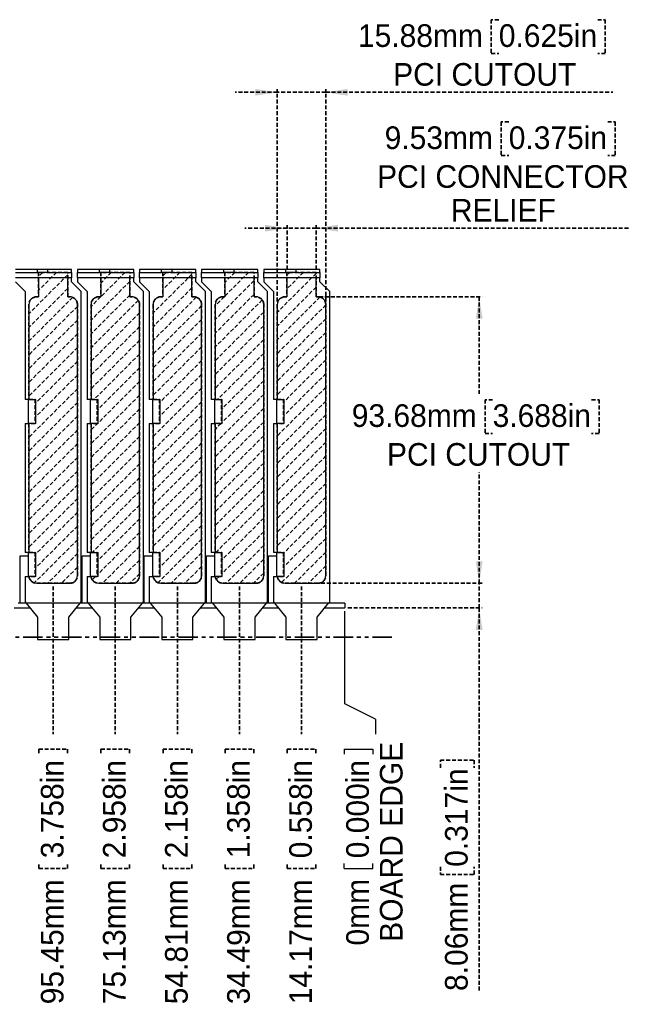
# Model space of a CAD drawing. Header units: millimetres. Extents: x 0 to 1725, y 0 to 1361.
# Tile 10 of 39: x 837 to 1037, y 529 to 851. Entities that reach past the tile are written whole.
import ezdxf

# ---------------------------------------------------------------- set-up
doc = ezdxf.new("R2010")
doc.units = ezdxf.units.MM
for name, pattern in [('SLD-Dashed', [1.905, 1.27, -0.635]), ('SLD-Phantom', [12.7, 6.35, -1.27, 1.27, -1.27, 1.27, -1.27]), ('SLD-Solid', [0])]:
    doc.linetypes.add(name, pattern=pattern)
doc.layers.add('LAYER0', color=179, linetype='SLD-Solid', lineweight=50)
doc.layers.add('LAYER1', color=179, linetype='SLD-Dashed', lineweight=35)
doc.layers.add('SLD-0', color=179, linetype='SLD-Solid')
doc.styles.add('SLDTEXTSTYLE0', font='ARIAL.TTF', dxfattribs={"width": 0.948})
doc.dimstyles.new('SLDDIMSTYLE0', dxfattribs={"dimtxt": 7.408333, "dimasz": 2.116667, "dimexe": 0, "dimexo": 0.0625, "dimgap": 1.852083, "dimtad": 0, "dimtih": 1, "dimtoh": 1, "dimdec": 0, "dimrnd": 1e-09, "dimdsep": 46, "dimtxsty": 'SLDTEXTSTYLE0', "dimblk1": 'NONE', "dimblk2": 'NONE', "dimsah": 1, "dimcen": 0.09, "dimadec": 0, "dimazin": 2, "dimtfac": 1, "dimtdec": 0, "dimtofl": 0, "dimtmove": 0, "dimatfit": 3, "dimldrblk": 'NONE', "dimfxl": 1, "dimfrac": 2, "dimtolj": 1, "dimtzin": 12, "dimarcsym": 0})
doc.dimstyles.new('SLDDIMSTYLE1', dxfattribs={"dimtxt": 7.408333, "dimasz": 2.116667, "dimexe": 0, "dimexo": 0.0625, "dimgap": 1.852083, "dimtad": 0, "dimtih": 1, "dimtoh": 1, "dimrnd": 1e-09, "dimzin": 12, "dimdsep": 46, "dimtxsty": 'SLDTEXTSTYLE0', "dimblk1": 'NONE', "dimblk2": 'NONE', "dimsah": 1, "dimcen": 0.09, "dimsd2": 1, "dimadec": 0, "dimazin": 3, "dimtfac": 1, "dimtdec": 0, "dimtofl": 0, "dimtmove": 0, "dimatfit": 3, "dimldrblk": 'NONE', "dimfxl": 1, "dimfrac": 2, "dimtolj": 1, "dimtzin": 12, "dimarcsym": 0})
doc.dimstyles.new('SLDDIMSTYLE3', dxfattribs={"dimtxt": 7.408333, "dimasz": 2.116667, "dimexe": 0, "dimexo": 0.0625, "dimgap": 1.852083, "dimtad": 0, "dimtih": 1, "dimtoh": 1, "dimrnd": 1e-09, "dimzin": 12, "dimdsep": 46, "dimtxsty": 'SLDTEXTSTYLE0', "dimblk1": 'NONE', "dimblk2": 'NONE', "dimsah": 1, "dimcen": 0.09, "dimadec": 0, "dimazin": 3, "dimtfac": 1, "dimtofl": 0, "dimtmove": 0, "dimatfit": 3, "dimldrblk": 'NONE', "dimfxl": 1, "dimfrac": 2, "dimtolj": 1, "dimtzin": 12, "dimarcsym": 0})

# ---------------------------------------------------------------- blocks, each defined once
blk = doc.blocks.new('SW_HATCH_2')
at = {"color": 0, "linetype": 'SLD-Dashed', "lineweight": 35}
for p, q in [((0, 0), (-1.33, -1.33)), ((4.49, 0), (-1.33, -5.82)), ((8.19, -0.79), (-4.51, -13.49)), ((8.19, -5.28), (-4.51, -17.98)), ((9.79, -8.17), (-4.51, -22.47)), ((11.37, -11.09), (-4.51, -26.96)), ((11.37, -15.58), (-4.51, -31.45)), ((11.37, -20.07), (-4.51, -35.94)), ((11.37, -24.56), (-4.51, -40.43)), ((11.37, -29.05), (-2.47, -42.88)), ((11.37, -33.54), (-2.47, -47.37)), ((11.37, -38.03), (-4.51, -53.9)), ((11.37, -42.52), (-4.51, -58.39)), ((11.37, -47.01), (-4.51, -62.88)), ((-4.5, -49.4), (-4.51, -49.41)), ((11.37, -51.5), (-4.51, -67.37)), ((11.37, -55.99), (-4.51, -71.86)), ((11.37, -60.48), (-4.51, -76.35)), ((11.37, -64.97), (-4.51, -80.84)), ((11.37, -69.46), (-4.51, -85.33)), ((11.37, -73.95), (-4.51, -89.82)), ((11.37, -78.44), (-2.47, -92.27)), ((11.37, -82.93), (-2.47, -96.76)), ((11.37, -87.42), (-2.75, -101.53)), ((11.37, -91.91), (1.62, -101.65)), ((11.37, -96.4), (6.11, -101.65))]:
    blk.add_line(p, q, dxfattribs=at)
blk = doc.blocks.new('SW_HATCH_3')
at = {"color": 0, "linetype": 'SLD-Dashed', "lineweight": 35}
for p, q in [((0, 0), (-3.47, -3.47)), ((4.49, 0), (-3.47, -7.96)), ((6.06, -2.92), (-6.64, -15.62)), ((6.06, -7.41), (-6.64, -20.11)), ((-3.49, -7.98), (-6.64, -11.13)), ((8.83, -9.13), (-6.64, -24.6)), ((9.23, -13.22), (-6.64, -29.09)), ((9.23, -17.71), (-6.64, -33.58)), ((9.23, -22.2), (-6.64, -38.07)), ((9.23, -26.69), (-5.61, -41.53)), ((9.23, -31.18), (-4.6, -45.01)), ((9.23, -35.67), (-6.64, -51.54)), ((9.23, -40.16), (-6.64, -56.03)), ((9.23, -44.65), (-6.64, -60.52)), ((9.23, -49.14), (-6.64, -65.01)), ((9.23, -53.63), (-6.64, -69.5)), ((9.23, -58.12), (-6.64, -73.99)), ((9.23, -62.61), (-6.64, -78.48)), ((9.23, -67.1), (-6.64, -82.97)), ((9.23, -71.59), (-6.64, -87.46)), ((9.23, -76.08), (-6.25, -91.57)), ((9.23, -80.57), (-4.6, -94.4)), ((9.23, -85.06), (-4.6, -98.89)), ((9.23, -89.55), (-2.87, -101.65)), ((9.23, -94.04), (1.62, -101.65)), ((-5.15, -99.44), (-6.22, -100.51)), ((9.23, -98.53), (6.11, -101.65))]:
    blk.add_line(p, q, dxfattribs=at)
blk = doc.blocks.new('SW_HATCH_4')
at = {"color": 0, "linetype": 'SLD-Dashed', "lineweight": 35}
for p, q in [((0, 0), (-1.11, -1.11)), ((4.49, 0), (-1.11, -5.6)), ((8.42, -0.56), (-4.28, -13.26)), ((8.42, -5.05), (-4.28, -17.75)), ((9.86, -8.11), (-4.28, -22.24)), ((11.59, -10.86), (-4.28, -26.73)), ((11.59, -15.35), (-4.28, -31.22)), ((11.59, -19.84), (-4.28, -35.71)), ((11.59, -24.33), (-4.28, -40.2)), ((11.59, -28.82), (-2.24, -42.65)), ((11.59, -33.31), (-2.24, -47.14)), ((11.59, -37.8), (-4.28, -53.67)), ((11.59, -42.29), (-4.28, -58.16)), ((11.59, -46.78), (-4.28, -62.65)), ((11.59, -51.27), (-4.28, -67.14)), ((11.59, -55.76), (-4.28, -71.63)), ((11.59, -60.25), (-4.28, -76.12)), ((11.59, -64.74), (-4.28, -80.61)), ((11.59, -69.23), (-4.28, -85.1)), ((11.59, -73.72), (-4.28, -89.59)), ((11.59, -78.21), (-2.24, -92.04)), ((11.59, -82.7), (-2.24, -96.53)), ((11.59, -87.19), (-2.69, -101.47)), ((11.59, -91.68), (1.62, -101.65)), ((11.59, -96.17), (6.11, -101.65))]:
    blk.add_line(p, q, dxfattribs=at)
blk = doc.blocks.new('SW_HATCH_5')
at = {"color": 0, "linetype": 'SLD-Dashed', "lineweight": 35}
for p, q in [((0, 0), (-3.24, -3.24)), ((4.49, 0), (-3.24, -7.73)), ((6.29, -2.69), (-6.41, -15.39)), ((6.29, -7.18), (-6.41, -19.88)), ((-3.49, -7.98), (-6.41, -10.9)), ((8.96, -9), (-6.41, -24.37)), ((9.46, -12.99), (-6.41, -28.86)), ((9.46, -17.48), (-6.41, -33.35)), ((9.46, -21.97), (-6.41, -37.84)), ((9.46, -26.46), (-5.61, -41.53)), ((9.46, -30.95), (-4.37, -44.78)), ((9.46, -35.44), (-4.37, -49.27)), ((9.46, -39.93), (-6.41, -55.8)), ((9.46, -44.42), (-6.41, -60.29)), ((9.46, -48.91), (-6.41, -64.78)), ((-4.5, -49.4), (-6.41, -51.31)), ((9.46, -53.4), (-6.41, -69.27)), ((9.46, -57.89), (-6.41, -73.76)), ((9.46, -62.38), (-6.41, -78.25)), ((9.46, -66.87), (-6.41, -82.74)), ((9.46, -71.36), (-6.41, -87.23)), ((9.46, -75.85), (-6.25, -91.57)), ((9.46, -80.34), (-4.37, -94.17)), ((9.46, -84.83), (-4.37, -98.66)), ((9.46, -89.32), (-2.87, -101.65)), ((9.46, -93.81), (1.62, -101.65)), ((-5.15, -99.44), (-6.08, -100.37)), ((9.46, -98.3), (6.11, -101.65))]:
    blk.add_line(p, q, dxfattribs=at)
blk = doc.blocks.new('SW_HATCH_6')
at = {"color": 0, "linetype": 'SLD-Dashed', "lineweight": 35}
for p, q in [((0, 0), (-0.88, -0.88)), ((4.49, 0), (-0.88, -5.37)), ((8.65, -0.33), (-4.05, -13.03)), ((8.65, -4.82), (-4.05, -17.52)), ((9.91, -8.05), (-4.05, -22.01)), ((11.82, -10.63), (-4.05, -26.5)), ((11.82, -15.12), (-4.05, -30.99)), ((11.82, -19.61), (-4.05, -35.48)), ((11.82, -24.1), (-4.05, -39.97)), ((11.82, -28.59), (-2.01, -42.42)), ((11.82, -33.08), (-2.01, -46.91)), ((11.82, -37.57), (-4.05, -53.44)), ((11.82, -42.06), (-4.05, -57.93)), ((11.82, -46.55), (-4.05, -62.42)), ((11.82, -51.04), (-4.05, -66.91)), ((11.82, -55.53), (-4.05, -71.4)), ((11.82, -60.02), (-4.05, -75.89)), ((11.82, -64.51), (-4.05, -80.38)), ((11.82, -69), (-4.05, -84.87)), ((11.82, -73.49), (-4.05, -89.36)), ((11.82, -77.98), (-2.01, -91.81)), ((11.82, -82.47), (-2.01, -96.3)), ((11.82, -86.96), (-2.62, -101.4)), ((11.82, -91.45), (1.62, -101.65)), ((11.82, -95.94), (6.11, -101.65))]:
    blk.add_line(p, q, dxfattribs=at)
blk = doc.blocks.new('_D')
at = {"layer": 'SLD-0', "color": 7}
for p, q in [((943.88, 627.63), (943.88, 657.95)), ((953.88, 622.63), (943.88, 627.63)), ((953.88, 622.63), (953.88, 617.63)), ((943.67, 612.75), (953.05, 612.75)), ((943.67, 612.75), (943.67, 611.1)), ((953.05, 612.75), (953.05, 611.1)), ((943.67, 573.79), (943.67, 575.44)), ((943.67, 573.79), (953.05, 573.79)), ((953.05, 573.79), (953.05, 575.44))]:
    blk.add_line(p, q, dxfattribs=at)
at = {"layer": 'SLD-0', "color": 7, "char_height": 7.408, "attachment_point": 1, "rotation": 90, "style": 'SLDTEXTSTYLE0'}
for s, insert in [('0.000in', (944.33, 577.08)), ('BOARD EDGE', (955.36, 549.77)), ('0mm', (944.33, 548.55))]:
    blk.add_mtext(s, dxfattribs=dict(at, insert=insert))
blk = doc.blocks.new('_None')
blk = doc.blocks.new('_D_1')
at = {"layer": 'LAYER1', "color": 7}
for p, q in [((929.71, 666.02), (929.71, 617.63)), ((925.02, 612.75), (934.4, 612.75)), ((925.02, 612.75), (925.02, 611.1)), ((934.4, 612.75), (934.4, 611.1)), ((925.02, 573.79), (925.02, 575.44)), ((925.02, 573.79), (934.4, 573.79)), ((934.4, 573.79), (934.4, 575.44))]:
    blk.add_line(p, q, dxfattribs=at)
at = {"layer": 'LAYER1', "color": 7, "char_height": 7.408, "attachment_point": 1, "rotation": 90, "style": 'SLDTEXTSTYLE0'}
for s, insert in [('0.558in', (925.68, 577.08)), ('14.17mm', (925.68, 529.34))]:
    blk.add_mtext(s, dxfattribs=dict(at, insert=insert))
blk = doc.blocks.new('_D_2')
at = {"layer": 'LAYER1', "color": 7}
for p, q in [((909.39, 666.02), (909.39, 617.63)), ((904.7, 612.75), (914.08, 612.75)), ((904.7, 612.75), (904.7, 611.1)), ((914.08, 612.75), (914.08, 611.1)), ((904.7, 573.79), (904.7, 575.44)), ((904.7, 573.79), (914.08, 573.79)), ((914.08, 573.79), (914.08, 575.44))]:
    blk.add_line(p, q, dxfattribs=at)
at = {"layer": 'LAYER1', "color": 7, "char_height": 7.408, "attachment_point": 1, "rotation": 90, "style": 'SLDTEXTSTYLE0'}
for s, insert in [('1.358in', (905.36, 577.08)), ('34.49mm', (905.36, 529.34))]:
    blk.add_mtext(s, dxfattribs=dict(at, insert=insert))
blk = doc.blocks.new('_D_3')
at = {"layer": 'LAYER1', "color": 7}
for p, q in [((889.07, 666.02), (889.07, 617.63)), ((884.38, 612.75), (893.76, 612.75)), ((884.38, 612.75), (884.38, 611.1)), ((893.76, 612.75), (893.76, 611.1)), ((884.38, 573.79), (884.38, 575.44)), ((884.38, 573.79), (893.76, 573.79)), ((893.76, 573.79), (893.76, 575.44))]:
    blk.add_line(p, q, dxfattribs=at)
at = {"layer": 'LAYER1', "color": 7, "char_height": 7.408, "attachment_point": 1, "rotation": 90, "style": 'SLDTEXTSTYLE0'}
for s, insert in [('2.158in', (885.04, 577.08)), ('54.81mm', (885.04, 529.34))]:
    blk.add_mtext(s, dxfattribs=dict(at, insert=insert))
blk = doc.blocks.new('_D_4')
at = {"layer": 'LAYER1', "color": 7}
for p, q in [((868.75, 666.02), (868.75, 617.63)), ((864.06, 612.75), (873.44, 612.75)), ((864.06, 612.75), (864.06, 611.1)), ((873.44, 612.75), (873.44, 611.1)), ((864.06, 573.79), (864.06, 575.44)), ((864.06, 573.79), (873.44, 573.79)), ((873.44, 573.79), (873.44, 575.44))]:
    blk.add_line(p, q, dxfattribs=at)
at = {"layer": 'LAYER1', "color": 7, "char_height": 7.408, "attachment_point": 1, "rotation": 90, "style": 'SLDTEXTSTYLE0'}
for s, insert in [('2.958in', (864.72, 577.08)), ('75.13mm', (864.72, 529.34))]:
    blk.add_mtext(s, dxfattribs=dict(at, insert=insert))
blk = doc.blocks.new('_D_5')
at = {"layer": 'LAYER1', "color": 7}
for p, q in [((848.43, 666.02), (848.43, 617.63)), ((843.74, 612.75), (853.12, 612.75)), ((843.74, 612.75), (843.74, 611.1)), ((853.12, 612.75), (853.12, 611.1)), ((843.74, 573.79), (843.74, 575.44)), ((843.74, 573.79), (853.12, 573.79)), ((853.12, 573.79), (853.12, 575.44))]:
    blk.add_line(p, q, dxfattribs=at)
at = {"layer": 'LAYER1', "color": 7, "char_height": 7.408, "attachment_point": 1, "rotation": 90, "style": 'SLDTEXTSTYLE0'}
for s, insert in [('3.758in', (844.4, 577.08)), ('95.45mm', (844.4, 529.34))]:
    blk.add_mtext(s, dxfattribs=dict(at, insert=insert))
blk = doc.blocks.new('_D_18')
at = {"layer": 'LAYER1', "color": 7}
for p, q in [((987.85, 667.02), (987.85, 680.85)), ((936.11, 667.02), (988.85, 667.02)), ((987.85, 658.95), (987.85, 667.02)), ((944.88, 658.95), (988.85, 658.95)), ((987.85, 658.95), (987.85, 533.69)), ((975.16, 606.68), (975.16, 609.15)), ((975.16, 609.15), (986.21, 609.15)), ((986.21, 609.15), (986.21, 606.68)), ((975.16, 574.3), (975.16, 571.83)), ((986.21, 571.83), (986.21, 574.3)), ((975.16, 571.83), (986.21, 571.83))]:
    blk.add_line(p, q, dxfattribs=at)
for points in [[(987.85, 667.02), (988.96, 674.21), (986.74, 674.21)], [(987.85, 658.95), (986.74, 651.76), (988.96, 651.76)]]:
    blk.add_solid(points, dxfattribs=at)
at = {"layer": 'LAYER1', "color": 7, "char_height": 7.408, "attachment_point": 1, "rotation": 90, "style": 'SLDTEXTSTYLE0'}
for s, insert in [('0.317in', (976.66, 574.3)), ('8.06mm', (976.66, 533.69))]:
    blk.add_mtext(s, dxfattribs=dict(at, insert=insert))
blk = doc.blocks.new('_D_19')
at = {"layer": 'LAYER1', "color": 7}
for p, q in [((994.27, 851.32), (991.8, 851.32)), ((991.8, 851.32), (991.8, 840.27)), ((1026.64, 851.32), (1029.11, 851.32)), ((1029.11, 851.32), (1029.11, 840.27)), ((991.8, 840.27), (994.27, 840.27)), ((1029.11, 840.27), (1026.64, 840.27)), ((921.77, 827.58), (907.94, 827.58)), ((921.77, 759.15), (921.77, 828.58)), ((937.65, 827.58), (921.77, 827.58)), ((937.65, 759.15), (937.65, 828.58)), ((937.65, 827.58), (1031.58, 827.58))]:
    blk.add_line(p, q, dxfattribs=at)
for points in [[(921.77, 827.58), (914.58, 828.69), (914.58, 826.48)], [(937.65, 827.58), (944.84, 826.48), (944.84, 828.69)]]:
    blk.add_solid(points, dxfattribs=at)
at = {"layer": 'LAYER1', "color": 7, "char_height": 7.408, "attachment_point": 1, "style": 'SLDTEXTSTYLE0'}
for s, insert in [('0.625in', (994.27, 849.82)), ('15.88mm', (948.17, 849.82)), ('PCI CUTOUT', (959.69, 837.13))]:
    blk.add_mtext(s, dxfattribs=dict(at, insert=insert))
blk = doc.blocks.new('_D_20')
at = {"layer": 'LAYER1', "color": 7}
for p, q in [((935.47, 760.69), (988.85, 760.69)), ((987.85, 760.69), (987.85, 728.7)), ((992.24, 727.05), (989.77, 727.05)), ((989.77, 727.05), (989.77, 716.01)), ((1024.62, 727.05), (1027.09, 727.05)), ((1027.09, 727.05), (1027.09, 716.01)), ((989.77, 716.01), (992.24, 716.01)), ((1027.09, 716.01), (1024.62, 716.01)), ((987.85, 667.02), (987.85, 703.32)), ((936.11, 667.02), (988.85, 667.02))]:
    blk.add_line(p, q, dxfattribs=at)
for points in [[(987.85, 760.69), (986.74, 753.5), (988.96, 753.5)], [(987.85, 667.02), (988.96, 674.21), (986.74, 674.21)]]:
    blk.add_solid(points, dxfattribs=at)
at = {"layer": 'LAYER1', "color": 7, "char_height": 7.408, "attachment_point": 1, "style": 'SLDTEXTSTYLE0'}
for s, insert in [('93.68mm', (946.15, 725.56)), ('3.688in', (992.24, 725.56)), ('PCI CUTOUT', (957.67, 712.87))]:
    blk.add_mtext(s, dxfattribs=dict(at, insert=insert))
blk = doc.blocks.new('_D_21')
at = {"layer": 'LAYER1', "color": 7}
for p, q in [((997.52, 817.92), (995.05, 817.92)), ((995.05, 817.92), (995.05, 806.88)), ((1029.9, 817.92), (1032.37, 817.92)), ((1032.37, 817.92), (1032.37, 806.88)), ((995.05, 806.88), (997.52, 806.88)), ((1032.37, 806.88), (1029.9, 806.88)), ((924.95, 783.14), (911.12, 783.14)), ((924.95, 769.67), (924.95, 784.14)), ((934.47, 783.14), (924.95, 783.14)), ((934.47, 769.67), (934.47, 784.14)), ((934.47, 783.14), (1037.31, 783.14))]:
    blk.add_line(p, q, dxfattribs=at)
for points in [[(924.95, 783.14), (917.76, 784.25), (917.76, 782.04)], [(934.47, 783.14), (941.66, 782.04), (941.66, 784.25)]]:
    blk.add_solid(points, dxfattribs=at)
at = {"layer": 'LAYER1', "color": 7, "attachment_point": 1, "style": 'SLDTEXTSTYLE0'}
for s, insert, char_height in [('9.53mm', (956.91, 816.43), 7.408), ('0.375in', (997.52, 816.43), 7.408), ('PCI CONNECTOR', (954.44, 803.74), 7.4083), ('RELIEF', (978.59, 792.69), 7.408)]:
    blk.add_mtext(s, dxfattribs=dict(at, insert=insert, char_height=char_height))

msp = doc.modelspace()

# ---------------------------------------------------------------- linework, layer by layer
at = {"layer": 'LAYER0', "linetype": 'SLD-Phantom', "lineweight": 35}
msp.add_line((959.261, 649.43), (543.082, 649.43), dxfattribs=at)
at = {"layer": 'LAYER1'}
for p, q in [((853.192, 768.67), (843.667, 768.67)), ((843.667, 768.67), (843.667, 760.694)), ((853.192, 760.694), (853.192, 768.67)), ((873.512, 768.67), (863.987, 768.67)), ((863.987, 768.67), (863.987, 760.694)), ((873.512, 760.694), (873.512, 768.67)), ((893.832, 768.67), (884.307, 768.67)), ((884.307, 768.67), (884.307, 760.694)), ((893.832, 760.694), (893.832, 768.67)), ((914.152, 768.67), (904.627, 768.67)), ((904.627, 768.67), (904.627, 760.694)), ((914.152, 760.694), (914.152, 768.67)), ((934.472, 768.67), (924.947, 768.67)), ((924.947, 768.67), (924.947, 760.694)), ((934.472, 760.694), (934.472, 768.67)), ((843.667, 760.694), (843.032, 760.694)), ((853.827, 760.694), (853.192, 760.694)), ((863.987, 760.694), (863.352, 760.694)), ((874.147, 760.694), (873.512, 760.694)), ((884.307, 760.694), (883.672, 760.694)), ((894.467, 760.694), (893.832, 760.694)), ((904.627, 760.694), (903.992, 760.694)), ((914.787, 760.694), (914.152, 760.694)), ((924.947, 760.694), (924.312, 760.694)), ((935.107, 760.694), (934.472, 760.694)), ((840.492, 758.154), (840.492, 727.141)), ((856.367, 669.559), (856.367, 758.154)), ((860.812, 758.154), (860.812, 727.141)), ((876.687, 669.559), (876.687, 758.154)), ((881.132, 758.154), (881.132, 727.141)), ((897.007, 669.559), (897.007, 758.154)), ((901.452, 758.154), (901.452, 727.141)), ((917.327, 669.559), (917.327, 758.154)), ((921.772, 758.154), (921.772, 727.141)), ((937.647, 669.559), (937.647, 758.154)), ((840.492, 727.141), (842.534, 727.141)), ((842.534, 727.141), (842.534, 719.267)), ((860.812, 727.141), (862.854, 727.141)), ((862.854, 727.141), (862.854, 719.267)), ((881.132, 727.141), (883.174, 727.141)), ((883.174, 727.141), (883.174, 719.267)), ((901.452, 727.141), (903.494, 727.141)), ((903.494, 727.141), (903.494, 719.267)), ((921.772, 727.141), (923.814, 727.141)), ((923.814, 727.141), (923.814, 719.267)), ((842.534, 719.267), (840.492, 719.267)), ((840.492, 719.267), (840.492, 677.103)), ((862.854, 719.267), (860.812, 719.267)), ((860.812, 719.267), (860.812, 677.103)), ((883.174, 719.267), (881.132, 719.267)), ((881.132, 719.267), (881.132, 677.103)), ((903.494, 719.267), (901.452, 719.267)), ((901.452, 719.267), (901.452, 677.103)), ((923.814, 719.267), (921.772, 719.267)), ((921.772, 719.267), (921.772, 677.103)), ((840.492, 677.103), (842.534, 677.103)), ((842.534, 677.103), (842.534, 669.229)), ((860.812, 677.103), (862.854, 677.103)), ((862.854, 677.103), (862.854, 669.229)), ((881.132, 677.103), (883.174, 677.103)), ((883.174, 677.103), (883.174, 669.229)), ((901.452, 677.103), (903.494, 677.103)), ((903.494, 677.103), (903.494, 669.229)), ((921.772, 677.103), (923.814, 677.103)), ((923.814, 677.103), (923.814, 669.229)), ((842.534, 669.229), (840.514, 669.229)), ((843.032, 667.019), (853.827, 667.019)), ((862.854, 669.229), (860.834, 669.229)), ((863.352, 667.019), (874.147, 667.019)), ((883.174, 669.229), (881.154, 669.229)), ((883.672, 667.019), (894.467, 667.019)), ((903.494, 669.229), (901.474, 669.229)), ((903.992, 667.019), (914.787, 667.019)), ((923.814, 669.229), (921.794, 669.229)), ((924.312, 667.019), (935.107, 667.019))]:
    msp.add_line(p, q, dxfattribs=at)
for centre, start, end in [((843.032, 758.154), 90, 180), ((853.827, 758.154), 0, 90), ((863.352, 758.154), 90, 180), ((874.147, 758.154), 0, 90), ((883.672, 758.154), 90, 180), ((894.467, 758.154), 0, 90), ((903.992, 758.154), 90, 180), ((914.787, 758.154), 0, 90), ((924.312, 758.154), 90, 180), ((935.107, 758.154), 0, 90), ((843.032, 669.559), 187.46759, 270), ((853.827, 669.559), 270, 0), ((863.352, 669.559), 187.46759, 270), ((874.147, 669.559), 270, 0), ((883.672, 669.559), 187.46759, 270), ((894.467, 669.559), 270, 0), ((903.992, 669.559), 187.46759, 270), ((914.787, 669.559), 270, 0), ((924.312, 669.559), 187.46759, 270), ((935.107, 669.559), 270, 0)]:
    msp.add_arc(centre, 2.54, start, end, dxfattribs=at)
at = {"layer": 'SLD-0', "color": 7, "linetype": 'SLD-Solid', "lineweight": 25}
for p, q in [((843.286, 769.584), (836.047, 769.584)), ((843.286, 768.67), (843.286, 769.584)), ((846.588, 769.584), (843.286, 769.584)), ((854.462, 769.584), (846.588, 769.584)), ((846.588, 769.584), (846.588, 768.67)), ((854.462, 768.67), (854.462, 769.584)), ((863.606, 769.584), (856.367, 769.584)), ((856.367, 769.584), (856.367, 768.67)), ((863.606, 768.67), (863.606, 769.584)), ((866.908, 769.584), (863.606, 769.584)), ((874.782, 769.584), (866.908, 769.584)), ((866.908, 769.584), (866.908, 768.67)), ((874.782, 768.67), (874.782, 769.584)), ((876.687, 769.584), (876.687, 768.67)), ((883.926, 769.584), (876.687, 769.584)), ((883.926, 768.67), (883.926, 769.584)), ((887.228, 769.584), (883.926, 769.584)), ((887.228, 769.584), (887.228, 768.67)), ((895.102, 769.584), (887.228, 769.584)), ((895.102, 768.67), (895.102, 769.584)), ((904.246, 769.584), (897.007, 769.584)), ((897.007, 769.584), (897.007, 768.67)), ((904.246, 768.67), (904.246, 769.584)), ((907.548, 769.584), (904.246, 769.584)), ((907.548, 769.584), (907.548, 768.67)), ((915.422, 769.584), (907.548, 769.584)), ((915.422, 768.67), (915.422, 769.584)), ((917.327, 769.584), (917.327, 768.67)), ((924.566, 769.584), (917.327, 769.584)), ((924.566, 768.67), (924.566, 769.584)), ((927.868, 769.584), (924.566, 769.584)), ((927.868, 769.584), (927.868, 768.67)), ((935.742, 769.584), (927.868, 769.584)), ((935.742, 768.67), (935.742, 769.584)), ((836.047, 768.67), (843.286, 768.67)), ((843.667, 766.892), (836.047, 766.892)), ((846.588, 768.67), (843.286, 768.67)), ((853.192, 766.892), (843.667, 766.892)), ((843.667, 766.892), (843.667, 760.694)), ((846.588, 768.67), (854.462, 768.67)), ((854.462, 766.892), (853.192, 766.892)), ((853.192, 760.694), (853.192, 766.892)), ((854.462, 768.67), (854.462, 766.892)), ((854.462, 765.622), (854.462, 766.892)), ((856.367, 768.67), (863.606, 768.67)), ((856.367, 766.892), (856.367, 768.67)), ((863.987, 766.892), (856.367, 766.892)), ((856.367, 766.892), (856.367, 765.622)), ((866.908, 768.67), (863.606, 768.67)), ((873.512, 766.892), (863.987, 766.892)), ((863.987, 766.892), (863.987, 760.694)), ((866.908, 768.67), (874.782, 768.67)), ((874.782, 766.892), (873.512, 766.892)), ((873.512, 760.694), (873.512, 766.892)), ((874.782, 768.67), (874.782, 766.892)), ((874.782, 765.622), (874.782, 766.892)), ((876.687, 768.67), (883.926, 768.67)), ((876.687, 766.892), (876.687, 768.67)), ((884.307, 766.892), (876.687, 766.892)), ((876.687, 766.892), (876.687, 765.622)), ((887.228, 768.67), (883.926, 768.67)), ((893.832, 766.892), (884.307, 766.892)), ((884.307, 766.892), (884.307, 760.694)), ((887.228, 768.67), (895.102, 768.67)), ((895.102, 766.892), (893.832, 766.892)), ((893.832, 760.694), (893.832, 766.892)), ((895.102, 768.67), (895.102, 766.892)), ((895.102, 765.622), (895.102, 766.892)), ((897.007, 768.67), (904.246, 768.67)), ((897.007, 766.892), (897.007, 768.67)), ((904.627, 766.892), (897.007, 766.892)), ((897.007, 766.892), (897.007, 765.622)), ((907.548, 768.67), (904.246, 768.67)), ((914.152, 766.892), (904.627, 766.892)), ((904.627, 766.892), (904.627, 760.694)), ((907.548, 768.67), (915.422, 768.67)), ((915.422, 766.892), (914.152, 766.892)), ((914.152, 760.694), (914.152, 766.892)), ((915.422, 768.67), (915.422, 766.892)), ((915.422, 765.622), (915.422, 766.892)), ((917.327, 768.67), (924.566, 768.67)), ((917.327, 766.892), (917.327, 768.67)), ((924.947, 766.892), (917.327, 766.892)), ((917.327, 766.892), (917.327, 765.622)), ((927.868, 768.67), (924.566, 768.67)), ((934.472, 766.892), (924.947, 766.892)), ((924.947, 766.892), (924.947, 760.694)), ((927.868, 768.67), (935.742, 768.67)), ((935.742, 766.892), (934.472, 766.892)), ((934.472, 760.694), (934.472, 766.892)), ((935.742, 768.67), (935.742, 766.892)), ((935.742, 765.622), (935.742, 766.892)), ((836.047, 765.622), (839.222, 762.447)), ((857.637, 762.447), (854.462, 765.622)), ((856.367, 765.622), (859.542, 762.447)), ((877.957, 762.447), (874.782, 765.622)), ((876.687, 765.622), (879.862, 762.447)), ((898.277, 762.447), (895.102, 765.622)), ((897.007, 765.622), (900.182, 762.447)), ((918.597, 762.447), (915.422, 765.622)), ((917.327, 765.622), (920.502, 762.447)), ((938.917, 762.447), (935.742, 765.622)), ((839.222, 762.447), (839.222, 727.141)), ((843.667, 760.694), (843.032, 760.694)), ((853.827, 760.694), (853.192, 760.694)), ((857.637, 660.974), (857.637, 762.447)), ((859.542, 762.447), (859.542, 727.141)), ((863.987, 760.694), (863.352, 760.694)), ((874.147, 760.694), (873.512, 760.694)), ((877.957, 660.974), (877.957, 762.447)), ((879.862, 762.447), (879.862, 727.141)), ((884.307, 760.694), (883.672, 760.694)), ((894.467, 760.694), (893.832, 760.694)), ((898.277, 660.974), (898.277, 762.447)), ((900.182, 762.447), (900.182, 727.141)), ((904.627, 760.694), (903.992, 760.694)), ((914.787, 760.694), (914.152, 760.694)), ((918.597, 660.974), (918.597, 762.447)), ((920.502, 762.447), (920.502, 727.141)), ((924.947, 760.694), (924.312, 760.694)), ((935.107, 760.694), (934.472, 760.694)), ((938.917, 660.974), (938.917, 762.447)), ((840.492, 758.154), (840.492, 727.141)), ((856.367, 669.559), (856.367, 758.154)), ((860.812, 758.154), (860.812, 727.141)), ((876.687, 669.559), (876.687, 758.154)), ((881.132, 758.154), (881.132, 727.141)), ((897.007, 669.559), (897.007, 758.154)), ((901.452, 758.154), (901.452, 727.141)), ((917.327, 669.559), (917.327, 758.154)), ((921.772, 758.154), (921.772, 727.141)), ((937.647, 669.559), (937.647, 758.154)), ((840.492, 727.141), (839.222, 727.141)), ((840.353, 719.267), (840.353, 727.141)), ((840.492, 727.141), (842.779, 727.141)), ((842.779, 719.267), (842.779, 727.141)), ((860.812, 727.141), (859.542, 727.141)), ((860.673, 719.267), (860.673, 727.141)), ((860.812, 727.141), (863.099, 727.141)), ((863.099, 719.267), (863.099, 727.141)), ((881.132, 727.141), (879.862, 727.141)), ((880.993, 719.267), (880.993, 727.141)), ((881.132, 727.141), (883.419, 727.141)), ((883.419, 719.267), (883.419, 727.141)), ((901.452, 727.141), (900.182, 727.141)), ((901.313, 719.267), (901.313, 727.141)), ((901.452, 727.141), (903.739, 727.141)), ((903.739, 719.267), (903.739, 727.141)), ((921.772, 727.141), (920.502, 727.141)), ((921.633, 719.267), (921.633, 727.141)), ((921.772, 727.141), (924.059, 727.141)), ((924.059, 719.267), (924.059, 727.141)), ((839.222, 719.267), (840.492, 719.267)), ((839.222, 719.267), (839.222, 677.103)), ((840.492, 719.267), (840.492, 677.103)), ((842.779, 719.267), (840.492, 719.267)), ((859.542, 719.267), (859.542, 677.103)), ((859.542, 719.267), (860.812, 719.267)), ((860.812, 719.267), (860.812, 677.103)), ((863.099, 719.267), (860.812, 719.267)), ((879.862, 719.267), (879.862, 677.103)), ((879.862, 719.267), (881.132, 719.267)), ((881.132, 719.267), (881.132, 677.103)), ((883.419, 719.267), (881.132, 719.267)), ((900.182, 719.267), (900.182, 677.103)), ((900.182, 719.267), (901.452, 719.267)), ((901.452, 719.267), (901.452, 677.103)), ((903.739, 719.267), (901.452, 719.267)), ((920.502, 719.267), (920.502, 677.103)), ((920.502, 719.267), (921.772, 719.267)), ((921.772, 719.267), (921.772, 677.103)), ((924.059, 719.267), (921.772, 719.267)), ((840.492, 677.103), (839.222, 677.103)), ((840.353, 669.229), (840.353, 677.103)), ((840.492, 677.103), (842.779, 677.103)), ((842.779, 669.229), (842.779, 677.103)), ((860.812, 677.103), (859.542, 677.103)), ((860.673, 669.229), (860.673, 677.103)), ((860.812, 677.103), (863.099, 677.103)), ((863.099, 669.229), (863.099, 677.103)), ((881.132, 677.103), (879.862, 677.103)), ((880.993, 669.229), (880.993, 677.103)), ((881.132, 677.103), (883.419, 677.103)), ((883.419, 669.229), (883.419, 677.103)), ((901.452, 677.103), (900.182, 677.103)), ((901.313, 669.229), (901.313, 677.103)), ((901.452, 677.103), (903.739, 677.103)), ((903.739, 669.229), (903.739, 677.103)), ((921.772, 677.103), (920.502, 677.103)), ((921.633, 669.229), (921.633, 677.103)), ((921.772, 677.103), (924.059, 677.103)), ((924.059, 669.229), (924.059, 677.103)), ((837.609, 660.54), (837.609, 675.96)), ((837.609, 675.96), (840.353, 675.96)), ((857.929, 660.54), (857.929, 675.96)), ((857.929, 675.96), (860.673, 675.96)), ((878.249, 675.96), (880.993, 675.96)), ((878.249, 660.54), (878.249, 675.96)), ((898.569, 660.54), (898.569, 675.96)), ((898.569, 675.96), (901.313, 675.96)), ((918.889, 660.54), (918.889, 675.96)), ((918.889, 675.96), (921.633, 675.96)), ((839.222, 669.229), (839.222, 660.974)), ((839.222, 669.229), (840.514, 669.229)), ((842.779, 669.229), (840.514, 669.229)), ((843.032, 667.019), (853.827, 667.019)), ((859.542, 669.229), (859.542, 660.974)), ((859.542, 669.229), (860.834, 669.229)), ((863.099, 669.229), (860.834, 669.229)), ((863.352, 667.019), (874.147, 667.019)), ((879.862, 669.229), (879.862, 660.974)), ((879.862, 669.229), (881.154, 669.229)), ((883.419, 669.229), (881.154, 669.229)), ((883.672, 667.019), (894.467, 667.019)), ((900.182, 669.229), (900.182, 660.974)), ((900.182, 669.229), (901.474, 669.229)), ((903.739, 669.229), (901.474, 669.229)), ((903.992, 667.019), (914.787, 667.019)), ((920.502, 669.229), (920.502, 660.974)), ((920.502, 669.229), (921.794, 669.229)), ((924.059, 669.229), (921.794, 669.229)), ((924.312, 667.019), (935.107, 667.019)), ((839.574, 660.54), (836.966, 660.54)), ((839.222, 660.974), (839.572, 660.542)), ((857.288, 660.542), (839.572, 660.542)), ((839.574, 660.54), (843.337, 655.894)), ((857.286, 660.54), (839.574, 660.54)), ((846.499, 660.54), (846.499, 660.542)), ((853.523, 655.894), (857.286, 660.54)), ((859.894, 660.54), (857.286, 660.54)), ((857.288, 660.542), (857.637, 660.974)), ((857.798, 660.568), (857.798, 660.542)), ((859.542, 660.974), (859.892, 660.542)), ((877.608, 660.542), (859.892, 660.542)), ((859.894, 660.54), (863.657, 655.894)), ((877.606, 660.54), (859.894, 660.54)), ((866.819, 660.54), (866.819, 660.542)), ((873.843, 655.894), (877.606, 660.54)), ((880.214, 660.54), (877.606, 660.54)), ((877.608, 660.542), (877.957, 660.974)), ((877.799, 660.568), (877.799, 660.542)), ((877.978, 660.568), (877.978, 660.542)), ((879.862, 660.974), (880.212, 660.542)), ((897.928, 660.542), (880.212, 660.542)), ((880.214, 660.54), (883.977, 655.894)), ((897.926, 660.54), (880.214, 660.54)), ((887.139, 660.54), (887.139, 660.542)), ((894.163, 655.894), (897.926, 660.54)), ((900.534, 660.54), (897.926, 660.54)), ((897.928, 660.542), (898.277, 660.974)), ((897.969, 660.542), (897.928, 660.542)), ((897.969, 660.568), (897.948, 660.568)), ((897.969, 660.568), (897.969, 660.542)), ((900.182, 660.974), (900.532, 660.542)), ((918.248, 660.542), (900.532, 660.542)), ((900.534, 660.54), (904.297, 655.894)), ((918.246, 660.54), (900.534, 660.54)), ((907.459, 660.54), (907.459, 660.542)), ((914.483, 655.894), (918.246, 660.54)), ((920.854, 660.54), (918.246, 660.54)), ((918.248, 660.542), (918.597, 660.974)), ((920.502, 660.974), (920.852, 660.542)), ((938.568, 660.542), (920.852, 660.542)), ((920.854, 660.54), (924.617, 655.894)), ((938.566, 660.54), (920.854, 660.54)), ((927.779, 660.54), (927.779, 660.542)), ((934.803, 655.894), (938.566, 660.54)), ((943.875, 660.54), (938.566, 660.54)), ((938.568, 660.542), (938.917, 660.974)), ((943.875, 660.54), (943.875, 658.955)), ((835.682, 658.955), (840.858, 658.955)), ((856.002, 658.955), (861.178, 658.955)), ((876.322, 658.955), (881.498, 658.955)), ((896.642, 658.955), (901.818, 658.955)), ((916.962, 658.955), (922.138, 658.955)), ((937.282, 658.955), (943.875, 658.955)), ((843.337, 655.894), (843.337, 648.655)), ((853.523, 648.655), (853.523, 655.894)), ((863.657, 655.894), (863.657, 648.655)), ((873.843, 648.655), (873.843, 655.894)), ((883.977, 655.894), (883.977, 648.655)), ((894.163, 648.655), (894.163, 655.894)), ((904.297, 655.894), (904.297, 648.655)), ((914.483, 648.655), (914.483, 655.894)), ((924.617, 655.894), (924.617, 648.655)), ((934.803, 648.655), (934.803, 655.894)), ((843.337, 648.655), (853.523, 648.655)), ((863.657, 648.655), (873.843, 648.655)), ((883.977, 648.655), (894.163, 648.655)), ((904.297, 648.655), (914.483, 648.655)), ((924.617, 648.655), (934.803, 648.655))]:
    msp.add_line(p, q, dxfattribs=at)
for centre, start, end in [((843.032, 758.154), 90, 180), ((853.827, 758.154), 0, 90), ((863.352, 758.154), 90, 180), ((874.147, 758.154), 0, 90), ((883.672, 758.154), 90, 180), ((894.467, 758.154), 0, 90), ((903.992, 758.154), 90, 180), ((914.787, 758.154), 0, 90), ((924.312, 758.154), 90, 180), ((935.107, 758.154), 0, 90), ((843.032, 669.559), 187.46759, 270), ((853.827, 669.559), 270, 0), ((863.352, 669.559), 187.46759, 270), ((874.147, 669.559), 270, 0), ((883.672, 669.559), 187.46759, 270), ((894.467, 669.559), 270, 0), ((903.992, 669.559), 187.46759, 270), ((914.787, 669.559), 270, 0), ((924.312, 669.559), 187.46759, 270), ((935.107, 669.559), 270, 0)]:
    msp.add_arc(centre, 2.54, start, end, dxfattribs=at)

# ---------------------------------------------------------------- block references
at = {"color": 7, "linetype": 'SLD-Dashed', "lineweight": 35}
for name, p in [('SW_HATCH_2', (845.002, 768.67)), ('SW_HATCH_3', (867.453, 768.67)), ('SW_HATCH_4', (885.413, 768.67)), ('SW_HATCH_5', (907.864, 768.67)), ('SW_HATCH_6', (925.824, 768.67))]:
    msp.add_blockref(name, p, dxfattribs=at)

# ---------------------------------------------------------------- dimensions: what is measured, and where the dimension line sits
at = {"layer": 'LAYER1', "color": 7}
for base, p1, p2, text, picture, middle in [((937.647369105, 827.584378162), (921.772369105, 758.154290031), (937.647369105, 758.154290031), '<>mm\\PPCI CUTOUT', '_D_19', (989.875469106, 827.584378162)), ((934.472369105, 783.142762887), (924.947369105, 768.669978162), (934.472369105, 768.669978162), '<>mm\\PPCI CONNECTOR\\PRELIEF', '_D_21', (995.875469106, 783.142762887))]:
    dim = msp.add_linear_dim(base=base, p1=p1, p2=p2, text=text, dimstyle='SLDDIMSTYLE3', dxfattribs=at)
    dim.commit()
    dim.dimension.update_dxf_attribs({"geometry": picture, "text_midpoint": middle, "dimtype": 160})
for base, p1, p2, text, picture, middle in [((987.8513, 667.0191), (934.4724, 760.6943), (935.1074, 667.0191), '<>mm\\PPCI CUTOUT', '_D_20', (987.8513, 716.0064)), ((987.851, 658.955), (935.107, 667.019), (943.875, 658.955), '<>mm', '_D_18', (987.851, 572.655))]:
    dim = msp.add_linear_dim(base=base, p1=p1, p2=p2, angle=90, text=text, dimstyle='SLDDIMSTYLE3', dxfattribs=at)
    dim.commit()
    dim.dimension.update_dxf_attribs({"geometry": picture, "text_midpoint": middle, "dimtype": 160})
for feature_location, origin, picture, middle in [((848.429869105, 667.019090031), (848.429869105, 667.019090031), '_D_5', (848.429869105, 546.386611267)), ((868.749869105, 667.019090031), (868.749869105, 667.019090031), '_D_4', (868.749869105, 546.386611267)), ((889.069869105, 667.019090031), (889.069869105, 667.019090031), '_D_3', (889.069869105, 546.386611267)), ((909.389869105, 667.019090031), (909.389869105, 667.019090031), '_D_2', (909.389869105, 546.386611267)), ((929.709869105, 667.019090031), (929.709869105, 667.019090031), '_D_1', (929.709869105, 546.386611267))]:
    dim = msp.add_ordinate_dim(feature_location=feature_location, offset=(0, -94.327749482), dtype=1, origin=origin, text='<>mm', dimstyle='SLDDIMSTYLE1', dxfattribs=at)
    dim.commit()
    dim.dimension.update_dxf_attribs({"geometry": picture, "text_midpoint": middle})
at = {"layer": 'SLD-0', "color": 7}
dim = msp.add_ordinate_dim(feature_location=(943.875469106, 658.954678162), offset=(0, -76.657650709), dtype=1, origin=(943.875469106, 658.954678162), text='<>mm\\PBOARD EDGE', dimstyle='SLDDIMSTYLE0', dxfattribs=at)
dim.commit()
dim.dimension.update_dxf_attribs({"geometry": '_D', "text_midpoint": (943.875469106, 548.367891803)})

doc.saveas('drawing.dxf')
